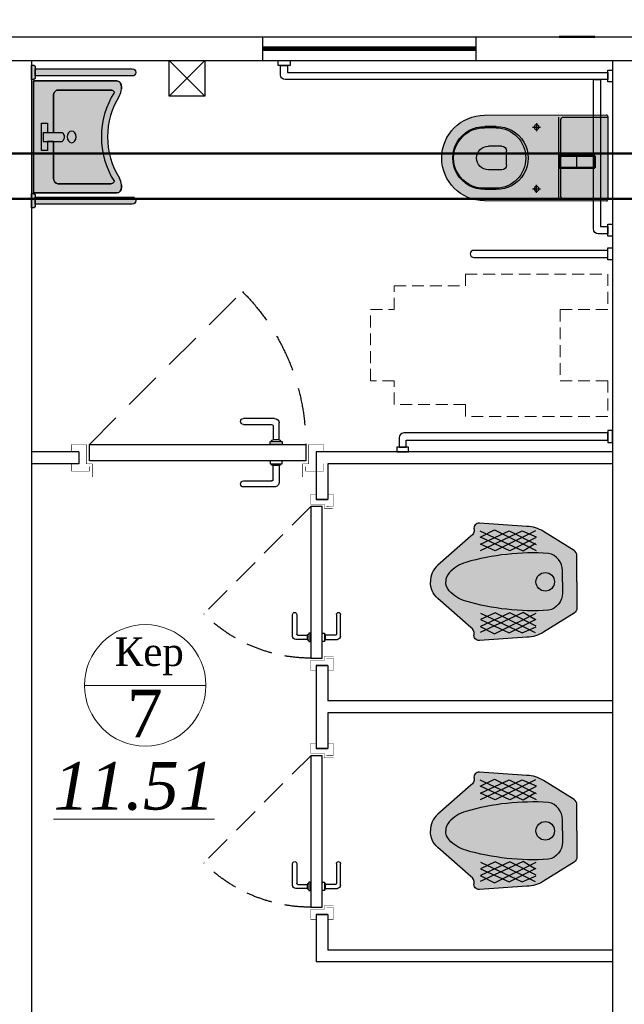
# Model space of a CAD drawing. Extents: x 4114239 to 5838486, y 780458 to 1383318.
# Tile 221 of 231: x 4566615 to 4569165, y 1327185 to 1331337. Entities that reach past the tile are written whole.
import ezdxf

# ---------------------------------------------------------------- set-up
doc = ezdxf.new("R2010")
doc.units = 0
doc.header["$MEASUREMENT"] = 0
for name, pattern in [('ACAD_ISO04W100', [30, 24, -3, 0, -3]), ('ACAD_ISO10W100', [18, 12, -3, 0, -3]), ('Beruniy Xref$0$DASHED', [19.049999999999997, 12.7, -6.349999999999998]), ('DASHED', [0.75, 0.5, -0.25])]:
    doc.linetypes.add(name, pattern=pattern)
for name, color, linetype, lineweight in [('.', 7, 'Continuous', 15), ('100_FURNITURE', 15, 'Continuous', 20), ('_0', 7, 'Continuous', 15), ('Основные', 160, 'Continuous', 40), ('Сантехника', 5, 'Continuous', 13), ('Стены', 5, 'Continuous', 30)]:
    doc.layers.add(name, color=color, linetype=linetype, lineweight=lineweight)
doc.layers.add('Vozduhovod', color=7, linetype='Continuous', lineweight=50, true_color=0x168d87)
for name, color, linetype in [('Аксонометрия', 7, 'Continuous'), ('Осевая линия', 7, 'ACAD_ISO04W100'), ('РАЗРЕЗ', 7, 'Continuous'), ('сан.техника', 146, 'Continuous')]:
    doc.layers.add(name, color=color, linetype=linetype)
doc.styles.add('TIEMS', font='times.ttf')
doc.styles.add('ГОСТ 250', font='isocpeui.ttf', dxfattribs={"height": 300})

# ---------------------------------------------------------------- blocks, each defined once
blk = doc.blocks.new('gzgzvfzdv')
at = {"layer": '.', "linetype": 'ByBlock', "lineweight": 25, "true_color": 0xffffff}
h = blk.add_hatch(color=7, dxfattribs=at)
h.dxf.hatch_style = 1
edge = h.paths.add_edge_path()
edge.add_arc((-175.5672111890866, -7.000245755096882), 7.000000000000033, 90.00008020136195, 180.3219429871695)
edge.add_line((-182.5671006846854, -7.039578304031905), (-179.9992721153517, -520.0002519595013))
edge.add_arc((0.0007278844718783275, -519.9999999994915), 180, 180.000080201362, 360.000080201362)
edge.add_line((180.0007278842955, -519.9997480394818), (182.5671203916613, -7.039067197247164))
edge.add_arc((175.5672307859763, -6.99975424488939), 6.999999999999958, -0.321782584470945, 90.00008020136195)
edge.add_line((175.5672209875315, 0.0002457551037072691), (-175.5672209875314, -0.000245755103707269))
at = {"layer": 'сан.техника'}
for p, q in [((172.630262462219, -187.5026480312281), (172.6299999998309, 0.0002416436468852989)), ((-172.6297375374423, -187.5031313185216), (-172.6299999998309, -0.0002416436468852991)), ((-172.629712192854, -205.6092823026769), (172.6302878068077, -205.6087990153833)), ((-162.6297235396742, -197.5031173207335), (162.6302764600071, -197.5026620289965)), ((-129.9995562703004, -317.0001819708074), (-129.9996038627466, -283.0001819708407)), ((130.0004437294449, -316.9998180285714), (130.0003961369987, -282.9998180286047)), ((-146.9995800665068, -300.0002057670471), (-112.9995800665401, -300.0001581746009)), ((147.0004199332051, -299.999794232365), (113.0004199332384, -299.9998418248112)), ((-49.9993745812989, -446.7985822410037), (-49.99929598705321, -502.9462393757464)), ((-29.99940257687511, -426.7985542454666), (30.00059742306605, -426.7984702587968)), ((50.00062541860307, -446.7984422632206), (50.00070401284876, -502.9460993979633)), ((-132.629341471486, -470.4522601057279), (-132.629274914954, -518.0001856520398)), ((-127.6293414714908, -470.4522531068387), (-127.6292721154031, -520.0001786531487)), ((127.6306585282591, -470.4518957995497), (127.6307278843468, -519.9998213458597)), ((132.6306585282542, -470.4518888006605), (132.6307250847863, -517.9998143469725))]:
    blk.add_line(p, q, dxfattribs=at)
blk.add_lwpolyline([(-175.5672209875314, -0.000245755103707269, 0.4158598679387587), (-182.5671006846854, -7.039578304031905), (-179.9992721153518, -520.0002519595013, 1), (180.0007278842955, -519.9997480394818), (182.5671203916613, -7.039067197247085, 0.4158598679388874), (175.5672209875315, 0.0002457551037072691)], format="xyb", close=True, dxfattribs=at)
for centre in [(-129.9995800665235, -300.000181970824), (130.0004199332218, -299.9998180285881)]:
    blk.add_circle(centre, 9.999999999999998, dxfattribs=at)
for centre, radius, start, end in [((-162.6297375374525, -187.5031173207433), 9.999999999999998, 180.0000802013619, 270.000080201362), ((162.6302624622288, -187.5026620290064), 9.999999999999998, 270.000080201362, 8.020136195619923e-05), ((0.0006552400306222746, -468.1028777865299), 132.6508033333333, 358.9853400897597, 181.0148203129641), ((0.000662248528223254, -473.1097420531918), 127.6576676, 1.192990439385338, 178.8071699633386), ((-29.9993745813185, -446.798554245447), 20, 90.00008020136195, 180.0000802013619), ((30.00062541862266, -446.7984702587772), 20, 8.020136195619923e-05, 90.00008020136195), ((0.0007283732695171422, -520.3491966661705), 132.6508033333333, 178.9853400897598, 1.014820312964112), ((0.0007311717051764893, -522.3483965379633), 127.6516034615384, 178.9459547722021, 1.054205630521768), ((0.0007040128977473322, -502.9461693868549), 49.99999999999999, 180.0000802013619, 270.000080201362), ((0.0007040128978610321, -502.9461693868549), 49.99999999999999, 270.000080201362, 8.020136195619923e-05)]:
    blk.add_arc(centre, radius, start, end, dxfattribs=at)
blk = doc.blocks.new('sdfhshsggfsfda')
at = {"layer": '100_FURNITURE', "color": 252, "linetype": 'DASHED', "lineweight": 0, "ltscale": 100}
blk.add_lwpolyline([(-150.0000011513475, -1019.999999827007), (149.9999988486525, -1020.000000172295), (149.9999989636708, -920.0000001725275), (249.9999989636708, -920.0000002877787), (249.9999993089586, -620.0000002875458), (299.9999993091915, -620.000000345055), (300, -20.00000034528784), (149.9999999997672, -20.00000017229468), (149.9999997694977, -220.0000001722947), (-150.0000002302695, -219.9999998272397), (-150.0000000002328, -19.99999982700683), (-300, -19.99999965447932), (-300.0000006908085, -619.9999996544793), (-250.0000006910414, -619.9999997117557), (-250.0000010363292, -919.9999997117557), (-150.0000010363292, -919.9999998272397)], close=True, dxfattribs=at)
blk = doc.blocks.new('dfwsgdsfgsdfgfds')
at = {"layer": 'сан.техника'}
for points in [[(-1569.99999925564, -880.0000006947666, -0.4142135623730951), (-1589.99999925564, -900.0000006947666), (-1629.999999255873, -900.0000006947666), (-1629.999999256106, -870.0000006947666), (-1599.999999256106, -870.0000006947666), (-1599.999999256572, -20.00000069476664), (-1569.999999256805, -20.00000069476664), (-1569.99999925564, -880.0000006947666)], [(-730.0000007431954, -60.00000069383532, 0.4142135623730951), (-710.0000007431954, -80.00000069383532), (-80.00000074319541, -80.00000069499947), (-80.00000074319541, -50.00000069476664), (-700.0000007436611, -50.00000069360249), (-700.0000007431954, -20.00000069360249), (-730.0000007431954, -20.00000069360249), (-730.0000007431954, -60.00000069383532)], [(-80.00000074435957, -1380.000000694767, 0.4142135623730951), (-60.00000074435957, -1400.000000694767), (-20.00000074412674, -1400.000000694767), (-20.00000074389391, -1370.000000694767), (-50.00000074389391, -1370.000000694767), (-50.00000074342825, -20.00000069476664), (-80.00000074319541, -20.00000069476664), (-80.00000074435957, -1380.000000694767)]]:
    blk.add_lwpolyline(points, format="xyb", dxfattribs=at)
for points in [[(-1609.999999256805, -6.94766640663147e-07), (-1559.999999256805, -6.945338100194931e-07), (-1559.999999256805, -20.00000069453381), (-1609.999999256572, -20.00000069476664)], [(-790.0000007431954, -6.936024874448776e-07), (-840.0000007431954, -6.933696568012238e-07), (-840.0000007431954, -20.00000069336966), (-790.0000007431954, -20.00000069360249)], [(-690.0000007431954, -6.936024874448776e-07), (-740.0000007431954, -6.936024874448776e-07), (-740.0000007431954, -20.00000069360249), (-690.0000007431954, -20.00000069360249)], [(-40.00000074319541, -6.94766640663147e-07), (-90.00000074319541, -6.945338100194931e-07), (-90.00000074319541, -20.00000069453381), (-40.00000074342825, -20.00000069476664)], [(-1649.999999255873, -910.0000006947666), (-1649.999999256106, -860.0000006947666), (-1629.999999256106, -860.0000006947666), (-1629.999999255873, -910.0000006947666)], [(-7.441267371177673e-07, -1410.000000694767), (-7.438939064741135e-07, -1360.000000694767), (-20.00000074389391, -1360.000000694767), (-20.00000074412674, -1410.000000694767)]]:
    blk.add_lwpolyline(points, close=True, dxfattribs=at)
blk.add_lwpolyline([(-830.0000007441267, -585.0000006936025), (-830.0000007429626, -20.00000069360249), (-800.0000007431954, -20.00000069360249), (-800.0000007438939, -585.0000006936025, -0.414213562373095), (-815.0000007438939, -600.0000006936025), (-815.0000007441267, -600.0000006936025, -0.4142135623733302)], format="xyb", close=True, dxfattribs=at)
blk = doc.blocks.new('asdgagasdfds')
at = {"layer": '.', "linetype": 'ByBlock', "lineweight": 25, "true_color": 0xffffff}
h = blk.add_hatch(color=7, dxfattribs=at)
h.dxf.hatch_style = 1
edge = h.paths.add_edge_path()
edge.add_line((0, 0), (0, 110.1795711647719))
edge.add_arc((-25.8147996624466, 110.1795711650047), 25.8147996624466, 359.9999999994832, 418.0286092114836)
edge.add_line((-12.14597304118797, 132.0785907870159), (-141.0807424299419, 212.5564860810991))
edge.add_arc((-215.5507470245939, 93.2470429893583), 140.6432536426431, 418.0286092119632, 448.0897771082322)
edge.add_line((-210.8626147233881, 233.812138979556), (-411.1062492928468, 247.4764866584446))
edge.add_arc((-412.5825429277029, 225.8422008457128), 21.68459742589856, 446.096267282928, 551.103730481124)
edge.add_arc((-460.2287468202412, 216.4911656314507), 26.87055271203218, 298.2408080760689, 371.10373048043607, ccw=False)
edge.add_line((-447.5141832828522, 192.8191045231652), (-587.0779278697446, 69.83999257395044))
edge.add_arc((-527.4508908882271, 2.171813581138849), 90.19072007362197, 491.3854718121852, 541.3798291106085)
edge.add_arc((-527.4508908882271, -2.171813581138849), 90.19072007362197, 538.6201708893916, 588.6145281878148)
edge.add_line((-587.0779278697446, -69.83999257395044), (-447.5141832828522, -192.8191045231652))
edge.add_arc((-460.2287468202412, -216.4911656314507), 26.87055271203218, 348.89626951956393, 421.7591919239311, ccw=False)
edge.add_arc((-412.5825429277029, -225.8422008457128), 21.68459742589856, 528.8962695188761, 633.9037327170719)
edge.add_line((-411.1062492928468, -247.4764866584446), (-210.8626147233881, -233.812138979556))
edge.add_arc((-215.5507470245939, -93.2470429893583), 140.6432536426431, 271.9102228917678, 301.9713907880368)
edge.add_line((-141.0807424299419, -212.5564860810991), (-12.14597304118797, -132.0785907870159))
edge.add_arc((-25.8147996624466, -110.1795711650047), 25.8147996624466, 301.9713907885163, 360.0000000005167)
edge.add_line((0, -110.1795711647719), (0, 0))
at = {"layer": 'сан.техника'}
for p, q in [((-408.0722536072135, 188.2643162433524), (-347.3923636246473, 218.6295285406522)), ((-226.0325884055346, 129.0521544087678), (-408.0722536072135, 214.0747488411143)), ((-406.5552557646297, 132.0886799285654), (-230.5835771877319, 215.5930116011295)), ((-406.5552557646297, 159.4173667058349), (-285.1954805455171, 215.5930116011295)), ((-347.3923636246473, 218.6295285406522), (-171.4206850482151, 132.0886799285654)), ((-174.4546807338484, 215.5930116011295), (-344.3583726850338, 130.5704171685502)), ((-285.1954805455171, 215.5930116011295), (-171.4206850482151, 157.8991039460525)), ((-230.5835771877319, 215.5930116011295), (-171.4206850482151, 189.7825790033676)), ((-282.1614848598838, 130.5704171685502), (-406.5552557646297, 188.2643162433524)), ((-171.4206850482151, 186.7460620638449), (-282.1614848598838, 130.5704171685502)), ((-344.3583726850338, 130.5704171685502), (-406.5552557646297, 159.4173667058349)), ((-174.4546807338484, 160.9356294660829), (-226.0325884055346, 129.0521544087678)), ((-226.0325884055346, -129.0521544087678), (-408.0722536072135, -214.0747488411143)), ((-344.3583726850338, -130.5704171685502), (-406.5552557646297, -159.4173667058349)), ((-282.1614848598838, -130.5704171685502), (-406.5552557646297, -188.2643162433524)), ((-406.5552557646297, -132.0886799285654), (-230.5835771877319, -215.5930116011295)), ((-406.5552557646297, -159.4173667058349), (-285.1954805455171, -215.5930116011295)), ((-347.3923636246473, -218.6295285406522), (-171.4206850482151, -132.0886799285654)), ((-174.4546807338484, -215.5930116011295), (-344.3583726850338, -130.5704171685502)), ((-285.1954805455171, -215.5930116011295), (-171.4206850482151, -157.8991039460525)), ((-171.4206850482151, -186.746062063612), (-282.1614848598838, -130.5704171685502)), ((-174.4546807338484, -160.9356294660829), (-226.0325884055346, -129.0521544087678)), ((-408.0722536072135, -188.2643162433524), (-347.3923636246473, -218.6295285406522)), ((-230.5835771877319, -215.5930116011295), (-171.4206850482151, -189.7825790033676))]:
    blk.add_line(p, q, dxfattribs=at)
for points in [[(0, 0), (0, 110.1795711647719, 0.2587507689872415), (-12.14597304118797, 132.0785907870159), (-141.0807424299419, 212.5564860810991, 0.1319240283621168), (-210.8626147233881, 233.812138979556), (-411.1062492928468, 247.4764866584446, 0.4931859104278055), (-433.8612074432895, 221.6660540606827, -0.3290875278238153), (-447.5141832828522, 192.8191045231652), (-587.0779278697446, 69.83999257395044, 0.2216688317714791), (-617.6154582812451, 0, 0.08890636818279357)], [(-60.67988998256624, 0), (-60.67988998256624, 47.06608549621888, 0.3548112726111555), (-119.8427821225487, 119.942595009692, 0.08551412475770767), (-468.7521435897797, 81.98607749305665, 0.1429113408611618), (-538.5340158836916, 37.95651751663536, 0.1797639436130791), (-553.1814982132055, 0, 0.4439485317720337)], [(0, 0), (0, -110.1795711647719, -0.2587507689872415), (-12.14597304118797, -132.0785907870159), (-141.0807424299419, -212.5564860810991, -0.1319240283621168), (-210.8626147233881, -233.812138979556), (-411.1062492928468, -247.4764866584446, -0.4931859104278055), (-433.8612074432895, -221.6660540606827, 0.3290875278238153), (-447.5141832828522, -192.8191045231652), (-587.0779278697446, -69.83999257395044, -0.2216688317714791), (-617.6154582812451, 0, -0.08890636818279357)], [(-60.67988998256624, 0), (-60.67988998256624, -47.06608549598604, -0.3548112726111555), (-119.8427821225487, -119.942595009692, -0.08551412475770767), (-468.7521435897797, -81.98607749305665, -0.1429113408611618), (-538.5340158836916, -37.95651751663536, -0.1797639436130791), (-553.1814982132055, 0, -0.4439485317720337)]]:
    blk.add_lwpolyline(points, format="xyb", dxfattribs=at)
blk.add_circle((-133.4957579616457, 0), 39.03259394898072, dxfattribs=at)
blk = doc.blocks.new('*U1886')
at = {"color": 0}
for p, q in [((-131.0000000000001, 11.79640494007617), (-141.5000000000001, 11.79640494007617)), ((-129.5000000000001, 4.596404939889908), (-129.5000000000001, 10.29640494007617)), ((-141.5000000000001, 9.796404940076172), (-132.0000000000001, 9.796404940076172)), ((-131.5000000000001, 9.296404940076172), (-131.5000000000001, 4.596404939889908)), ((-197.0000000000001, 0), (-197.0000000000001, 4.000000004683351)), ((-132.5000000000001, 3), (-132.5000000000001, 4)), ((-132.5000000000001, 4), (-128.5000000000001, 4)), ((-132.0000000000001, 4.099999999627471), (-132.0000000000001, 4)), ((-129.5000000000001, 4.599999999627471), (-131.5000000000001, 4.599999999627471)), ((-129.0000000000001, 4), (-129.0000000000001, 4.099999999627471)), ((-128.5000000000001, 4), (-128.5000000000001, 3)), ((-117.0000000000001, 0), (-117.0000000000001, 4.000000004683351)), ((-132.5000000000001, -2.5), (-132.5000000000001, -3.5)), ((-128.5000000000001, -2.5), (-132.5000000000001, -2.5)), ((-128.5000000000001, -3.5), (-128.5000000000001, -2.5)), ((-132.5000000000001, -3.5), (-128.5000000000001, -3.5)), ((-132.0000000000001, -3.599999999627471), (-132.0000000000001, -3.5)), ((-131.5000000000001, -8.796404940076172), (-131.5000000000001, -4.096404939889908)), ((-129.5000000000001, -4.099999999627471), (-131.5000000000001, -4.099999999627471)), ((-129.5000000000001, -4.096404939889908), (-129.5000000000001, -9.796404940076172)), ((-129.0000000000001, -3.5), (-129.0000000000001, -3.599999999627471)), ((-141.5000000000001, -9.296404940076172), (-132.0000000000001, -9.296404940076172)), ((-131.0000000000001, -11.29640494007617), (-141.5000000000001, -11.29640494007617))]:
    blk.add_line(p, q, dxfattribs=at)
at = {"color": 0, "linetype": 'Beruniy Xref$0$DASHED'}
blk.add_line((-193.5, -2.5), (-141.881204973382, -54.11879502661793), dxfattribs=at)
at = {"color": 0, "const_width": 0.2}
for points in [[(-199.4999999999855, 0), (-199.4999999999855, -2.499999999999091), (-194.5, -2.5), (-194.4999999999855, 3.999999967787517), (-192.4999999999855, 3.999999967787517), (-192.4999999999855, 8.499999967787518)], [(-114.5000000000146, 0), (-114.5000000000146, -2.499999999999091), (-119.5000000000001, -2.5), (-119.5000000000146, 3.999999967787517), (-121.5000000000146, 3.999999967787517), (-121.5000000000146, 8.499999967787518)], [(-193.4999999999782, 4.999999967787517), (-193.4999999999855, 6.500000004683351), (-199.4999999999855, 6.500000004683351), (-199.4999999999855, 4.000000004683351)], [(-120.5000000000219, 4.999999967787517), (-120.5000000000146, 6.500000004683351), (-114.5000000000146, 6.500000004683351), (-114.5000000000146, 4.000000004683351)]]:
    blk.add_lwpolyline(points, dxfattribs=at)
at = {"color": 0}
blk.add_lwpolyline([(-193.5, 3), (-193.5, -2.5), (-120.5000000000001, -2.5), (-120.5000000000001, 3), (-193.5, 3)], dxfattribs=at)
for centre, radius, start, end in [((-141.5000000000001, 10.79640494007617), 1, 90.00000000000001, 270), ((-131.0000000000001, 10.29640494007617), 1.5, 0, 90.00000000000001), ((-132.0000000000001, 9.296404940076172), 0.5, 0, 90.00000000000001), ((-131.5000000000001, 4.099999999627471), 0.5, 90.00000000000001, 180), ((-129.5000000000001, 4.099999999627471), 0.5, 0, 90.00000000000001), ((-131.5000000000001, -3.599999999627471), 0.5, 180, 270), ((-129.5000000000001, -3.599999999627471), 0.5, 270, 0), ((-141.5000000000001, -10.29640494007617), 1, 90.00000000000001, 270), ((-132.0000000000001, -8.796404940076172), 0.5, 270, 0), ((-131.0000000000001, -9.796404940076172), 1.5, 270, 0)]:
    blk.add_arc(centre, radius, start, end, dxfattribs=at)
at = {"color": 0, "linetype": 'Beruniy Xref$0$DASHED'}
blk.add_arc((-193.5, -2.5), 73, 315.0000000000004, 0, dxfattribs=at)
blk = doc.blocks.new('*U1887')
at = {"color": 0, "linetype": 'Beruniy Xref$0$DASHED'}
blk.add_line((-193.5, 2.5), (-141.881204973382, 54.11879502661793), dxfattribs=at)
at = {"color": 0}
for p, q in [((-131.0000000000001, 11.29640494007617), (-141.5000000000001, 11.29640494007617)), ((-129.5000000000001, 4.096404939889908), (-129.5000000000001, 9.796404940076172)), ((-141.5000000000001, 9.296404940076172), (-132.0000000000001, 9.296404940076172)), ((-131.5000000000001, 8.796404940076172), (-131.5000000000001, 4.096404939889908)), ((-197.0000000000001, 0), (-197.0000000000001, -5.714285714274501)), ((-132.5000000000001, 2.5), (-132.5000000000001, 3.5)), ((-132.5000000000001, 3.5), (-128.5000000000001, 3.5)), ((-128.5000000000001, 2.5), (-132.5000000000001, 2.5)), ((-132.0000000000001, 3.599999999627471), (-132.0000000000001, 3.5)), ((-129.5000000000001, 4.099999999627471), (-131.5000000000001, 4.099999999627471)), ((-129.0000000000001, 3.5), (-129.0000000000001, 3.599999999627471)), ((-128.5000000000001, 3.5), (-128.5000000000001, 2.5)), ((-117.0000000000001, 0), (-117.0000000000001, -5.714285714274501)), ((-132.5000000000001, -3), (-132.5000000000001, -4)), ((-132.5000000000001, -4), (-128.5000000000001, -4)), ((-132.0000000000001, -4.099999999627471), (-132.0000000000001, -4)), ((-131.5000000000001, -9.296404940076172), (-131.5000000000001, -4.596404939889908)), ((-129.5000000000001, -4.599999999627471), (-131.5000000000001, -4.599999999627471)), ((-129.5000000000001, -4.596404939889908), (-129.5000000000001, -10.29640494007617)), ((-129.0000000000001, -4), (-129.0000000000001, -4.099999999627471)), ((-128.5000000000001, -4), (-128.5000000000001, -3)), ((-141.5000000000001, -9.796404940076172), (-132.0000000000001, -9.796404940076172)), ((-131.0000000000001, -11.79640494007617), (-141.5000000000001, -11.79640494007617))]:
    blk.add_line(p, q, dxfattribs=at)
at = {"color": 0, "const_width": 0.2}
for points in [[(-199.4999999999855, 0), (-199.4999999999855, 2.499999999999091), (-194.5, 2.5), (-194.4999999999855, -3.999999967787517), (-192.4999999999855, -3.999999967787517), (-192.4999999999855, -8.499999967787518)], [(-114.5000000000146, 0), (-114.5000000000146, 2.499999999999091), (-119.5000000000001, 2.5), (-119.5000000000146, -3.999999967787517), (-121.5000000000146, -3.999999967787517), (-121.5000000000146, -8.499999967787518)], [(-193.4999999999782, -4.999999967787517), (-193.4999999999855, -8.214285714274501), (-199.4999999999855, -8.214285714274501), (-199.4999999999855, -5.714285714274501)], [(-120.5000000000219, -4.999999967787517), (-120.5000000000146, -8.214285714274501), (-114.5000000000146, -8.214285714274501), (-114.5000000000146, -5.714285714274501)]]:
    blk.add_lwpolyline(points, dxfattribs=at)
at = {"color": 0}
blk.add_lwpolyline([(-193.5, -3), (-193.5, 2.5), (-120.5000000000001, 2.5), (-120.5000000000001, -3), (-193.5, -3)], dxfattribs=at)
at = {"color": 0, "linetype": 'Beruniy Xref$0$DASHED'}
blk.add_arc((-193.5, 2.5), 73, 0, 44.99999999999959, dxfattribs=at)
at = {"color": 0}
for centre, radius, start, end in [((-141.5000000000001, 10.29640494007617), 1, 90, 270), ((-131.0000000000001, 9.796404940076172), 1.5, 0, 90), ((-132.0000000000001, 8.796404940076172), 0.5, 0, 90), ((-131.5000000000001, 3.599999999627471), 0.5, 90, 180), ((-129.5000000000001, 3.599999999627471), 0.5, 0, 90), ((-131.5000000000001, -4.099999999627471), 0.5, 180, 270), ((-129.5000000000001, -4.099999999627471), 0.5, 270, 0), ((-132.0000000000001, -9.296404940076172), 0.5, 270, 0), ((-141.5000000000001, -10.79640494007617), 1, 90, 270), ((-131.0000000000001, -10.29640494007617), 1.5, 270, 0)]:
    blk.add_arc(centre, radius, start, end, dxfattribs=at)
blk = doc.blocks.new('21')
at = {"layer": '.', "lineweight": 30, "transparency": 33554687}
h = blk.add_hatch(color=1, dxfattribs=at)
h.dxf.hatch_style = 1
h.set_gradient(color1=(255, 255, 255), one_color=1, tint=1)
h.paths.add_polyline_path([(3499544.730136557, -1424689.234497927), (3499557.430136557, -1424689.234497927), (3499557.430136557, -1424613.034497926), (3499544.730136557, -1424613.034497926), (3499538.380136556, -1424619.384497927), (3499538.380136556, -1424682.884497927)])
edge = h.paths.add_edge_path()
edge.add_line((3499538.380136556, -1424670.181612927), (3499538.380136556, -1424632.087382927))
edge.add_line((3499538.380136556, -1424632.087382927), (3499026.380136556, -1424632.087382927))
edge.add_arc((3499026.380136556, -1424651.134497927), 19.04711499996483, 89.99999999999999, 270)
edge.add_line((3499026.380136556, -1424670.181612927), (3499538.380136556, -1424670.181612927))
blk.add_lwpolyline([(3499538.380136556, -1424670.181612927), (3499538.380136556, -1424632.087382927), (3499026.380136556, -1424632.087382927, 1), (3499026.380136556, -1424670.181612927)], format="xyb", close=True)
blk.add_lwpolyline([(3499544.730136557, -1424689.234497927), (3499557.430136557, -1424689.234497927), (3499557.430136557, -1424613.034497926), (3499544.730136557, -1424613.034497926), (3499538.380136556, -1424619.384497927), (3499538.380136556, -1424682.884497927)], close=True)
at = {"layer": '_0', "color": 0, "lineweight": 25}
for points in [[(3499026.380136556, -1424670.181612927), (3499538.380136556, -1424670.181612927), (3499538.380136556, -1424632.087382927), (3499026.380136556, -1424632.087382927)], [(3499557.430136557, -1424613.034497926), (3499544.730136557, -1424613.034497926), (3499538.380136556, -1424619.384497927), (3499538.380136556, -1424682.884497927), (3499544.730136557, -1424689.234497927), (3499557.430136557, -1424689.234497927)], [(3499557.430136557, -1424613.034497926), (3499557.430136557, -1424689.234497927)]]:
    blk.add_lwpolyline(points, dxfattribs=at)
blk.add_lwpolyline([(3499538.380136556, -1424632.087382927), (3499538.380136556, -1424670.181612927)], close=True, dxfattribs=at)
blk.add_arc((3499026.380136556, -1424651.134497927), 19.04711499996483, 90, 270, dxfattribs=at)
blk = doc.blocks.new('Rac7')
at = {"layer": '.', "lineweight": 30, "transparency": 33554687}
h = blk.add_hatch(color=1, dxfattribs=at)
h.dxf.hatch_style = 1
h.set_gradient(color1=(255, 255, 255), one_color=1, tint=1)
edge = h.paths.add_edge_path()
edge.add_line((-38988.30350479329, -23808.42117611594), (-38999.94733869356, -23808.42117611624))
edge.add_arc((-38999.94733869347, -23868.42117611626), 60.00000000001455, 90.00000000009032, 122.2280471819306)
edge.add_arc((-39230.96035782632, -23501.9766628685), 373.1842521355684, 237.7719528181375, 302.22804718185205, ccw=False)
edge.add_arc((-39461.97337695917, -23868.42117611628), 60.00000000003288, 57.77195281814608, 89.99999999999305)
edge.add_line((-39461.97337695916, -23808.42117611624), (-39473.61721086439, -23808.42117611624))
edge.add_ellipse((-39473.61721085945, -23829.60549407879), major_axis=(-26.96185922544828, -9.842192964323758e-12), ratio=0.7857142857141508, start_angle=269.9999999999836, end_angle=359.9999999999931)
edge.add_line((-39500.5790700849, -23829.60549407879), (-39500.5790700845, -24232.10769044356))
edge.add_line((-39500.5790700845, -24232.10769044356), (-38961.34164556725, -24232.10769044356))
edge.add_line((-38961.34164556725, -24232.10769044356), (-38961.34164556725, -23829.60549408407))
edge.add_ellipse((-38988.30350479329, -23829.60549407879), major_axis=(-26.96185922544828, -9.842192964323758e-12), ratio=0.7857142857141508, start_angle=179.9999999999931, end_angle=269.9999999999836)
at = {"lineweight": 25}
for p, q in [((-39500.5790700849, -23829.60549407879), (-39500.5790700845, -24232.10769044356)), ((-39500.5790700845, -24232.10769044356), (-39500.5790700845, -23829.60549407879)), ((-39461.97337695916, -23808.42117611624), (-39473.61721086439, -23808.42117611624)), ((-39473.61721085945, -23808.42117611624), (-39461.97337695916, -23808.42117611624)), ((-38988.30350479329, -23808.42117611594), (-38999.94733869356, -23808.42117611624)), ((-38999.94733869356, -23808.42117611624), (-38988.30350479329, -23808.42117611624)), ((-38961.34164556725, -24232.10769044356), (-38961.34164556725, -23829.60549408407)), ((-38961.34164556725, -23829.60549407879), (-38961.34164556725, -24232.10769044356)), ((-39456.5234781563, -24114.9241397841), (-39456.52347815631, -23859.14371952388)), ((-39456.5234781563, -23859.14371952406), (-39456.5234781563, -24114.924139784)), ((-39005.3972374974, -23859.14371952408), (-39005.39723749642, -24114.92413978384)), ((-39005.39723749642, -24114.92413978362), (-39005.3972374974, -23859.14371952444)), ((-39252.52984520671, -24136.10845774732), (-39429.56161893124, -24136.10845774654)), ((-39429.56161893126, -24136.10845774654), (-39252.52984520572, -24136.10845774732)), ((-39252.52984520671, -24185.89597805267), (-39252.52984520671, -24093.57448542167)), ((-39252.52984520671, -24164.01005671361), (-39252.52984520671, -24136.10845774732)), ((-39209.39087044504, -24185.89597805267), (-39209.39087044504, -24093.57448542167)), ((-39032.35909672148, -24136.10845774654), (-39209.39087044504, -24136.10845774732)), ((-39209.39087044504, -24136.10845774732), (-39209.39087044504, -24164.01005671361)), ((-39209.39087044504, -24136.10845774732), (-39032.35909672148, -24136.10845774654)), ((-39297.04374571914, -24193.54828215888), (-39297.04374571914, -24164.01005671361)), ((-39297.04374571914, -24164.01005671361), (-39252.52984520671, -24164.01005671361)), ((-39297.04374571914, -24164.01005671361), (-39252.52984520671, -24164.01005671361)), ((-39297.04374571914, -24193.54828215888), (-39297.04374571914, -24164.01005671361)), ((-39252.52984520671, -24185.89597805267), (-39209.39087044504, -24185.89597805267)), ((-39209.39087044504, -24164.01005671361), (-39164.87696993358, -24164.01005671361)), ((-39209.39087044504, -24164.01005671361), (-39164.87696993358, -24164.01005671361)), ((-39164.87696993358, -24164.01005671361), (-39164.87696993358, -24193.54828215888)), ((-39164.87696993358, -24164.01005671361), (-39164.87696993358, -24193.54828215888)), ((-39500.5790700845, -24232.10769044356), (-38961.34164556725, -24232.10769044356)), ((-38961.34164556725, -24232.10769044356), (-39500.5790700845, -24232.10769044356)), ((-39164.87696993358, -24193.54828215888), (-39297.04374571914, -24193.54828215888)), ((-39164.87696993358, -24193.54828215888), (-39297.04374571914, -24193.54828215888))]:
    blk.add_line(p, q, dxfattribs=at)
for centre, radius, start, end in [((-39461.97337695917, -23868.42117611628), 60.00000000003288, 57.77195281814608, 89.99999999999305), ((-39461.97337695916, -23868.42117611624), 60, 57.77195281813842, 90), ((-39230.96035782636, -23501.97666286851), 402.7224775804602, 237.7087416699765, 302.2912583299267), ((-39230.96035782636, -23501.97666286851), 402.7224775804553, 237.708741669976, 302.2912583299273), ((-39230.96035782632, -23501.9766628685), 373.1842521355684, 237.7719528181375, 302.228047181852), ((-39230.96035782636, -23501.97666286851), 373.1842521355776, 237.7719528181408, 302.2280471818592), ((-38999.94733869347, -23868.42117611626), 60.00000000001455, 90.00000000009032, 122.2280471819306), ((-38999.94733869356, -23868.42117611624), 60, 90, 122.2280471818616)]:
    blk.add_arc(centre, radius, start, end, dxfattribs=at)
for centre, major_axis, ratio, start_param, end_param in [((-39473.61721085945, -23829.60549407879), (-26.96185922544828, -9.842192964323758e-12), 0.7857142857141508, 4.712388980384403, 6.283185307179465), ((-39429.56161893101, -23859.14371952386), (-26.96185922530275, -1.743337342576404e-11), 0.7857142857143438, 5.37293991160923, 6.28318530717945), ((-39032.359096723, -23859.14371952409), (-26.9618592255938, -1.341028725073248e-11), 0.7857142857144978, 3.141592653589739, 4.051838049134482), ((-38988.30350479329, -23829.60549407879), (-26.96185922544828, -9.842192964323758e-12), 0.7857142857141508, 3.141592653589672, 4.712388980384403), ((-39429.56161893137, -24114.9241397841), (-26.96185922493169, -8.477217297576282e-12), 0.7857142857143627, 6.283185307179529, 7.853981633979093), ((-39032.3590967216, -24114.9241397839), (-26.96185922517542, 4.088171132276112e-12), 0.7857142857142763, 7.85398163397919, 9.424777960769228)]:
    blk.add_ellipse(centre, major_axis=major_axis, ratio=ratio, start_param=start_param, end_param=end_param, dxfattribs=at)
at = {"lineweight": 25, "extrusion": (0, 0, -1)}
for centre, major_axis, ratio, start_param, end_param in [((-39473.61721085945, -23829.60549407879), (-26.96185922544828, -9.842192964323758e-12), 0.7857142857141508, 1.211384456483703e-13, 1.570796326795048), ((-39429.56161893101, -23859.14371952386), (-26.96185922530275, -1.743337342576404e-11), 0.7857142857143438, 1.360184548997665e-13, 0.9102453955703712), ((-39032.359096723, -23859.14371952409), (-26.9618592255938, -1.341028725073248e-11), 0.7857142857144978, 2.231347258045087, 3.141592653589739), ((-38988.30350479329, -23829.60549407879), (-26.96185922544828, -9.842192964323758e-12), 0.7857142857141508, 1.570796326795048, 3.141592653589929), ((-39231.00426818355, -24048.02331776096), (27.85480897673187, -3.253154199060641e-13), 0.7857142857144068, -3.141592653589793, 3.141592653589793), ((-39230.96035782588, -24104.03082472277), (-25.34457466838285, -1.224571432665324e-11), 0.7857142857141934, 0.5528155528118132, 2.588777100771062), ((-39429.56161893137, -24114.9241397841), (-26.96185922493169, -8.477217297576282e-12), 0.7857142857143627, -1.570796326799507, 5.670513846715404e-14), ((-39032.3590967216, -24114.9241397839), (-26.96185922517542, 4.088171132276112e-12), 0.7857142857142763, -3.141592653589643, -1.570796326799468)]:
    blk.add_ellipse(centre, major_axis=major_axis, ratio=ratio, start_param=start_param, end_param=end_param, dxfattribs=at)
blk.add_ellipse((-39231.00426818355, -24048.02331776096), major_axis=(-27.85480897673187, 3.253154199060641e-13), ratio=0.7857142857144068, dxfattribs=at)
blk = doc.blocks.new('fffffffffffffffffffffffffffddddddddfz')
at = {"color": 0}
blk.add_lwpolyline([(3133299.413927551, 2648111.857663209), (3133449.413927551, 2648111.857663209), (3133449.413927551, 2647961.857663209), (3133299.413927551, 2647961.857663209)], close=True, dxfattribs=at)
for points in [[(3133449.413927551, 2648111.857663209), (3133299.413927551, 2647961.857663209)], [(3133449.413927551, 2647961.857663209), (3133299.413927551, 2648111.857663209)]]:
    blk.add_lwpolyline(points, dxfattribs=at)
blk = doc.blocks.new('fgfgfggggggggggggggggggdffx')
at = {"color": 0}
for points in [[(3169449.087195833, 2635249.357663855), (3169549.190223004, 2635249.357663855)], [(3169449.087195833, 2634349.357663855), (3169549.315949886, 2634349.357663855)]]:
    blk.add_lwpolyline(points, dxfattribs=at)
at = {"color": 5, "const_width": 20}
blk.add_lwpolyline([(3169499.20157286, 2634349.357663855), (3169499.20157286, 2635249.357663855)], dxfattribs=at)
blk = doc.blocks.new('*U2034')
at = {"color": 0, "linetype": 'ByBlock', "lineweight": 50, "ltscale": 100}
blk.add_lwpolyline([(0, 75), (0, -75), (50, -75.00000000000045), (50, 74.99999999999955)], close=True, dxfattribs=at)
at = {"layer": 'Аксонометрия', "ltscale": 5}
blk.add_line((0, 0), (50, 0), dxfattribs=at)
at = {"layer": 'Осевая линия', "ltscale": 2}
blk.add_line((0, 0), (50, 0), dxfattribs=at)

msp = doc.modelspace()

# ---------------------------------------------------------------- linework, layer by layer
at = {"lineweight": 0, "ltscale": 100}
msp.add_line((4567400.935516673, 1328530.177773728), (4566888.935516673, 1328530.177773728), dxfattribs=at)
at = {"color": 0}
for points in [[(4563958.974616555, 1315064.274427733), (4535646.285870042, 1315064.274427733), (4535646.285870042, 1331264.274427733), (4571996.514547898, 1331264.274427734), (4571995.345533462, 1322964.271932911)], [(4563958.965241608, 1315164.274427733), (4535746.285870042, 1315164.274427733), (4535746.285870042, 1331164.274427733), (4571896.500462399, 1331164.274427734), (4571895.502096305, 1322964.271932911)], [(4566665.400138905, 1331164.274427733), (4566665.400138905, 1326014.28313167)], [(4569115.492005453, 1331164.274427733), (4569115.492005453, 1326014.274427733)]]:
    msp.add_lwpolyline(points, dxfattribs=at)
at = {"color": 5, "const_width": 10}
msp.add_lwpolyline([(4536218.218859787, 1330771.960314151), (4571501.535807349, 1330771.960314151)], dxfattribs=at)
at = {"color": 5, "linetype": 'ACAD_ISO10W100', "ltscale": 100, "const_width": 10}
msp.add_lwpolyline([(4536408.2188598, 1330581.510866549), (4571311.535807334, 1330581.510866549)], dxfattribs=at)
at = {"layer": 'Vozduhovod'}
msp.add_line((4569040.451299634, 1331264.274427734), (4568890.459488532, 1331264.274427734), dxfattribs=at)
at = {"layer": 'РАЗРЕЗ', "color": 5, "linetype": 'ByBlock', "lineweight": 25, "ltscale": 2}
for p, q in [((4566865.492005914, 1329514.274427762), (4566665.492005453, 1329514.274427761)), ((4566865.492005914, 1329514.274428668), (4566865.492005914, 1329464.274428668)), ((4569115.492005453, 1329514.274427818), (4567865.492005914, 1329514.274427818)), ((4566865.492005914, 1329464.274427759), (4566665.492005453, 1329464.274427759)), ((4569115.492005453, 1329464.274427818), (4567915.492005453, 1329464.274427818)), ((4567915.492005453, 1329314.274427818), (4567865.492005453, 1329314.274427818)), ((4567915.492005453, 1328614.274427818), (4567865.492005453, 1328614.274427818)), ((4569115.492005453, 1328464.274427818), (4567915.492005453, 1328464.274427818)), ((4569115.492005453, 1328414.274427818), (4567915.492005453, 1328414.274427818)), ((4567915.492005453, 1328264.274427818), (4567865.492005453, 1328264.274427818)), ((4567915.492005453, 1327564.274427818), (4567865.492005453, 1327564.274427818)), ((4569115.492005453, 1327414.274427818), (4567915.492005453, 1327414.274427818)), ((4569115.492005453, 1327364.274427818), (4567865.492005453, 1327364.274427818))]:
    msp.add_line(p, q, dxfattribs=at)
for points in [[(4567865.492005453, 1329464.274427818), (4567865.492005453, 1329314.274427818)], [(4567915.492005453, 1329464.274427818), (4567915.492005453, 1329314.274427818)], [(4567865.492005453, 1328614.274427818), (4567865.492005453, 1328264.274427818)], [(4567915.492005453, 1328614.274427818), (4567915.492005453, 1328464.274427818)], [(4567915.492005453, 1328414.274427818), (4567915.492005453, 1328264.274427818)], [(4567865.492005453, 1327564.274427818), (4567865.492005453, 1327364.274427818)], [(4567915.492005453, 1327564.274427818), (4567915.492005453, 1327414.274427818)]]:
    msp.add_lwpolyline(points, dxfattribs=at)
at = {"layer": 'Стены', "color": 0, "linetype": 'ByBlock', "lineweight": 0, "ltscale": 100}
msp.add_circle((4567144.935516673, 1328530.177773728), 256, dxfattribs=at)

# ---------------------------------------------------------------- block references
at = {"color": 0, "xscale": -1, "rotation": 270}
msp.add_blockref('fgfgfggggggggggggggggggdffx', (1933291.134341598, -1838284.812768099), dxfattribs=at)
at = {"color": 1, "lineweight": 30, "xscale": -0.8, "yscale": 0.8, "zscale": 0.8}
for p in [(7366311.436114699, 2470835.659147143), (7366311.436114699, 2470294.702026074)]:
    msp.add_blockref('21', p, dxfattribs=at)
at = {"color": 0}
msp.add_blockref('fffffffffffffffffffffffffffddddddddfz', (1433946.871942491, -1316947.583235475), dxfattribs=at)
at = {"color": 216, "lineweight": 30}
for name, p, xscale, yscale, zscale, rotation in [('*U1886', (4569327.992005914, 1329514.274425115), -12.49999999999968, 12.49999999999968, 12.49999999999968, 179.9999998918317), ('*U1887', (4567865.492002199, 1327590.524427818), -8.749999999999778, 8.749999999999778, 8.749999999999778, 89.99999989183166), ('*U1887', (4567865.492002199, 1326540.524427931), -8.749999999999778, 8.749999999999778, 8.749999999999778, 89.99999989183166)]:
    msp.add_blockref(name, p, dxfattribs=dict(at, xscale=xscale, yscale=yscale, zscale=zscale, rotation=rotation))
at = {"color": 1, "linetype": 'ByBlock'}
for p in [(4568965.491997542, 1328966.673253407), (4568965.491997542, 1327916.673253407)]:
    msp.add_blockref('asdgagasdfds', p, dxfattribs=at)
at = {"layer": 'Vozduhovod', "xscale": -1, "rotation": 270.0000000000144}
msp.add_blockref('*U2034', (4568965.455394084, 1330712.558837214), dxfattribs=at)
at = {"layer": 'сан.техника', "xscale": -1, "rotation": 270}
for name, p in [('dfwsgdsfgsdfgfds', (4569115.492006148, 1331164.274428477)), ('gzgzvfzdv', (4569095.520248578, 1330753.535299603)), ('sdfhshsggfsfda', (4569115.492006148, 1329964.274428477))]:
    msp.add_blockref(name, p, dxfattribs=at)
at = {"layer": 'Сантехника', "color": 0, "lineweight": -2, "xscale": 0.875310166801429, "yscale": 0.875310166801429, "zscale": 0.875310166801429, "rotation": 269.9999999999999}
msp.add_blockref('Rac7', (4587884.102229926, 1296503.298281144), dxfattribs=at)

# ---------------------------------------------------------------- texts
at = {"lineweight": 0, "ltscale": 100, "insert": (4567161.849554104, 1328652.553514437), "char_height": 120, "width": 925.1768424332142, "attachment_point": 5, "style": 'TIEMS'}
msp.add_mtext('\\A1;Кер', dxfattribs=at)
at = {"lineweight": 0, "ltscale": 100, "char_height": 200, "attachment_point": 5, "style": 'TIEMS'}
for s, insert in [('\\A1;7', (4567143.225920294, 1328411.578353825)), ('\\A1;{\\fTimes New Roman|b0|i1|c204|p18;\\L11.51}', (4567097.67717873, 1328104.417765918))]:
    msp.add_mtext(s, dxfattribs=dict(at, insert=insert))
at = {"layer": 'Основные', "color": 0, "insert": (4311654.675415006, 1338295.780097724), "char_height": 351, "width": 18421.1357349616, "attachment_point": 1, "style": 'ГОСТ 250'}
msp.add_mtext('\\pi1037;\\PВодоросли являются естественной формой растительной жизни. Они присутствуют во всех природных водоемах - реках, озерах и т. д. Присутствие водорослей в бассейне является крайне нежелательным, так как рост колоний водорослей приводит к помутнению воды и делает элементы конструкции бассейна скользкими и опасными. Процесс дезинфекции должен эффективно сдерживать развитие водорослей, но иногда приходится прибегать к использованию дополнительных химикатов - альгицидов.\\PВ случае правильного ухода за водой и адекватной дезинфекции в бассейне не происходит передача вирусных инфекций.  Существуют два организма, особенно устойчивых к дезинфекции - патогенные цисты CRYPTOSPORIDIUM и GIARDIA. Эти микроскопические простейшие широко встречаются в окружающей среде.   Хотя эти организмы и устойчивы к дезинфекции, они крупнее чем, например, бактерии, и поэтому могут эффективно удаляться флоккуляцией с последующей фильтрацией.\\PСами купающиеся вносят в воду ряд загрязнителей. Наиболее важными из них являются азот-содержащие соединения пота и мочи, которые, находясь в аммонийной (положительно заряженной) форме, реагируют с некоторыми дезинфицирующими агентами с образованием побочных продуктов, вызывающих раздражение. Для снижения отрицательного эффекта их действия требуется использование специальных реагентов или разбавление воды.  ^I{\\fISOCPEUR|b1|i1|c204|p34; \\P} ^I{\\fISOCPEUR|b1|i1|c204|p34; }  В настоящий момент гипохлорит натрия является самым популярным дезинфицирующим агентом для бассейнов. Производители предлагают гипохлорит натрия либо в виде концентрированного раствора, представляющего  собой бледно-желтую жидкость с запахом бытового отбеливателя. Коммерческие жидкие препараты содержат от 10 до 15% хлора. ', dxfattribs=at)

doc.saveas('drawing.dxf')
